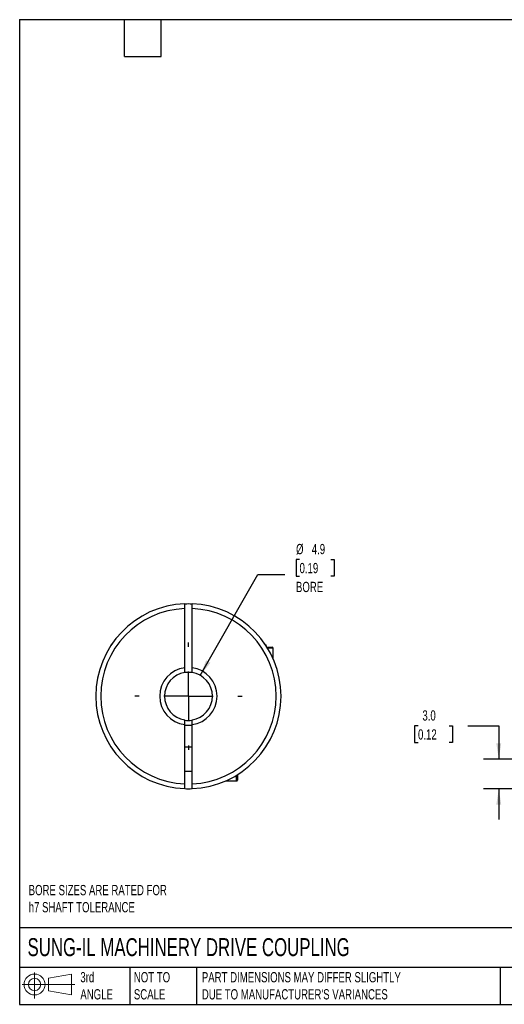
# Model space of a CAD drawing. Header units: millimetres. Extents: x 3 to 137, y 3 to 105.
# Tile 1 of 3: x 3 to 53, y 3 to 105. Entities that reach past the tile are written whole.
import ezdxf

# ---------------------------------------------------------------- set-up
doc = ezdxf.new("R2010")
doc.units = ezdxf.units.MM
doc.header["$LTSCALE"] = 0.5
doc.linetypes.add('SLD-Center', pattern=[19.05, 15.24, -1.27, 1.27, -1.27])
doc.linetypes.add('SLD-Solid', pattern=[0])
doc.layers.add('CENTER', color=40, linetype='SLD-Center')
doc.layers.add('SLD-DEFPOINTS', color=7, linetype='Continuous')
doc.layers.add('DIMENSIONS', color=140, linetype='SLD-Solid', lineweight=25)
doc.layers.add('TEXT', color=140, linetype='SLD-Solid', lineweight=25)
doc.styles.add('SLDTEXTSTYLE0', font='TXT', dxfattribs={"width": 0.7})
doc.dimstyles.new('SLDDIMSTYLE1', dxfattribs={"dimtxt": 1.079004, "dimasz": 1.651, "dimexe": 0, "dimexo": 0.0625, "dimgap": 0.269751, "dimtad": 0, "dimtih": 1, "dimtoh": 1, "dimdec": 1, "dimrnd": 1e-09, "dimzin": 4, "dimdsep": 46, "dimtxsty": 'SLDTEXTSTYLE0', "dimsah": 1, "dimcen": 0.09, "dimadec": 0, "dimazin": 1, "dimtfac": 1, "dimtdec": 1, "dimtmove": 0, "dimatfit": 0, "dimfxl": 0, "dimfrac": 2, "dimtolj": 1, "dimtzin": 12, "dimarcsym": 0})
doc.dimstyles.new('SLDDIMSTYLE6', dxfattribs={"dimtxt": 1.079004, "dimasz": 1.651, "dimexe": 0, "dimexo": 0.0625, "dimgap": 0.269751, "dimtad": 0, "dimtih": 1, "dimtoh": 1, "dimdec": 1, "dimrnd": 1e-09, "dimzin": 12, "dimdsep": 46, "dimtxsty": 'SLDTEXTSTYLE0', "dimsah": 1, "dimcen": 0, "dimadec": 0, "dimazin": 3, "dimtfac": 1, "dimtdec": 1, "dimtofl": 0, "dimtmove": 0, "dimatfit": 3, "dimfxl": 0, "dimfrac": 2, "dimtolj": 1, "dimtzin": 12, "dimarcsym": 0})

# ---------------------------------------------------------------- blocks, each defined once
blk = doc.blocks.new('Block11')
at = {"color": 7, "linetype": 'SLD-Solid', "lineweight": 18}
for p, q in [((1.29, 2.66), (1.29, 0)), ((2.74, 2.08), (5.09, 2.52)), ((2.74, 0.8), (2.74, 2.08)), ((5.09, 2.52), (5.09, 0.37)), ((0, 1.44), (5.44, 1.44)), ((2.74, 0.8), (5.09, 0.37))]:
    blk.add_line(p, q, dxfattribs=at)
for radius in [1.08, 0.643]:
    blk.add_circle((1.29, 1.44), radius, dxfattribs=at)
blk = doc.blocks.new('Block12')
at = {"layer": 'SLD-DEFPOINTS'}
blk.add_blockref('Block11', (0, 0), dxfattribs=at)
blk = doc.blocks.new('_D_1')
at = {"layer": 'DIMENSIONS'}
for p, q in [((44.26, 31.9), (43.9, 31.9)), ((43.9, 31.9), (43.9, 30.19)), ((47.46, 31.9), (47.83, 31.9)), ((47.83, 31.9), (47.83, 30.19)), ((49.41, 31.9), (52.59, 31.9)), ((52.59, 31.9), (52.59, 28.47)), ((43.9, 30.19), (44.26, 30.19)), ((47.83, 30.19), (47.46, 30.19)), ((55.04, 28.47), (51, 28.47)), ((57.48, 25.42), (51, 25.42)), ((52.59, 25.42), (52.59, 22.25))]:
    blk.add_line(p, q, dxfattribs=at)
for points in [[(52.59, 28.47), (52.84, 30.12), (52.33, 30.12)], [(52.59, 25.42), (52.33, 23.77), (52.84, 23.77)]]:
    blk.add_solid(points, dxfattribs=at)
at = {"layer": 'DIMENSIONS', "char_height": 1.058, "attachment_point": 1, "style": 'SLDTEXTSTYLE0'}
for s, insert in [('3.0', (44.71, 33.51)), ('0.12', (44.26, 31.55))]:
    blk.add_mtext(s, dxfattribs=dict(at, insert=insert))
blk = doc.blocks.new('_D_9')
at = {"layer": 'DIMENSIONS'}
for p, q in [((32.04, 49.07), (31.68, 49.07)), ((31.68, 49.07), (31.68, 47.36)), ((35.25, 49.07), (35.61, 49.07)), ((35.61, 49.07), (35.61, 47.36)), ((21.8, 37.11), (27.74, 47.51)), ((27.74, 47.51), (30.52, 47.51)), ((31.68, 47.36), (32.04, 47.36)), ((35.61, 47.36), (35.25, 47.36))]:
    blk.add_line(p, q, dxfattribs=at)
blk.add_solid([(21.8, 37.11), (22.84, 38.41), (22.4, 38.67)], dxfattribs=at)
at = {"layer": 'DIMENSIONS', "char_height": 1.058, "attachment_point": 1, "style": 'SLDTEXTSTYLE0'}
for s, insert in [('%%c', (31.68, 50.68)), ('4.9', (33.3, 50.68)), ('0.19', (32.04, 48.72)), ('BORE', (31.67, 46.77))]:
    blk.add_mtext(s, dxfattribs=dict(at, insert=insert))
blk = doc.blocks.new('SW_CENTERMARKSYMBOL_3')
at = {"layer": 'CENTER', "color": 0}
for p, q in [((0, 5.08), (0, 5.54)), ((0, 0), (0, 2.54)), ((-5.08, 0), (-5.54, 0)), ((0, 0), (-2.54, 0)), ((0, 0), (0, -2.54)), ((0, 0), (2.54, 0)), ((5.08, 0), (5.54, 0)), ((0, -5.08), (0, -5.54))]:
    blk.add_line(p, q, dxfattribs=at)

msp = doc.modelspace()

# ---------------------------------------------------------------- linework, layer by layer
for p, q in [((20.21, 37.91), (20.21, 44.01)), ((20.96, 37.91), (20.96, 44.01)), ((28.69, 40.02), (29.23, 40.02)), ((29.33, 39.92), (28.75, 39.92)), ((29.33, 38.79), (29.33, 39.92)), ((20.21, 25.92), (20.21, 32.03)), ((20.96, 25.92), (20.96, 32.03)), ((20.96, 29.72), (20.21, 29.72)), ((20.21, 27.22), (20.96, 27.22)), ((25.53, 26.22), (25.53, 26.8)), ((25.63, 26.86), (25.63, 26.32)), ((24.41, 26.22), (25.53, 26.22))]:
    msp.add_line(p, q)
for centre, radius, start, end in [((20.58, 34.97), 9.55, 92.2504, 267.7496), ((20.58, 34.97), 9.05, 92.3748, 267.6252), ((20.58, 34.97), 9.55, 272.2504, 87.7496), ((20.58, 34.97), 9.05, 272.3748, 87.6252), ((29.23, 39.92), 0.1, 0, 90), ((20.58, 34.97), 2.96, 97.266, 262.734), ((20.58, 34.97), 2.96, 277.266, 82.734), ((20.58, 34.97), 2.47, 98.7504, 261.2496), ((20.58, 34.97), 2.47, 278.7504, 81.2496), ((20.58, 34.97), 2.5, 261.3377, 278.6363), ((20.58, 34.97), 3, 262.8192, 277.1808), ((20.58, 34.97), 9.55, 267.748, 272.2504), ((25.53, 26.32), 0.1, 270, 0)]:
    msp.add_arc(centre, radius, start, end)
for points in [[(20.21, 44.51), (20.46, 44.52), (20.71, 44.52), (20.96, 44.51)], [(20.21, 37.4), (20.21, 37.57), (20.21, 37.74), (20.21, 37.91)], [(20.96, 37.4), (20.96, 37.57), (20.96, 37.74), (20.96, 37.91)], [(20.96, 37.4), (20.71, 37.44), (20.46, 37.44), (20.21, 37.4)], [(20.21, 32.03), (20.21, 32.19), (20.21, 32.36), (20.21, 32.53)], [(20.96, 32.03), (20.96, 32.19), (20.96, 32.36), (20.96, 32.53)]]:
    msp.add_open_spline(points, degree=3)
for points in [[(20.21, 44.01), (20.21, 44.14), (20.21, 44.27), (20.21, 44.45), (20.21, 44.51), (20.21, 44.51)], [(20.96, 44.01), (20.96, 44.14), (20.96, 44.27), (20.96, 44.45), (20.96, 44.51), (20.96, 44.51)], [(12.58, 40.18), (12.61, 40.24), (12.65, 40.29), (12.72, 40.38), (12.74, 40.42), (12.74, 40.42)], [(28.42, 40.42), (28.42, 40.42), (28.44, 40.38), (28.51, 40.29), (28.55, 40.24), (28.58, 40.18)], [(20.21, 25.42), (20.21, 25.42), (20.21, 25.48), (20.21, 25.66), (20.21, 25.79), (20.21, 25.92)], [(20.96, 25.42), (20.96, 25.42), (20.96, 25.48), (20.96, 25.66), (20.96, 25.79), (20.96, 25.92)]]:
    msp.add_open_spline(points, degree=3, knots=[0, 0, 0, 0, 0.5, 0.5, 1, 1, 1, 1])
at = {"layer": 'TEXT'}
for p, q in [((3.17, 104.78), (136.52, 104.78)), ((3.17, 104.78), (3.17, 3.17)), ((13.97, 100.97), (13.97, 104.78)), ((17.78, 100.97), (17.78, 104.78)), ((13.97, 100.97), (17.78, 100.97)), ((136.52, 11.06), (3.17, 11.06)), ((136.52, 6.98), (3.17, 6.98)), ((14.52, 6.98), (14.52, 3.17)), ((21.42, 6.98), (21.42, 3.17)), ((52.74, 6.98), (52.74, 3.17)), ((3.17, 3.17), (136.52, 3.17))]:
    msp.add_line(p, q, dxfattribs=at)

# ---------------------------------------------------------------- block references
at = {"layer": 'CENTER'}
msp.add_blockref('SW_CENTERMARKSYMBOL_3', (20.58, 34.97), dxfattribs=at)
at = {"layer": 'SLD-DEFPOINTS'}
msp.add_blockref('Block12', (3.42, 3.78), dxfattribs=at)

# ---------------------------------------------------------------- texts
at = {"layer": 'TEXT', "attachment_point": 1, "style": 'SLDTEXTSTYLE0'}
for s, insert, char_height in [('BORE SIZES ARE RATED FOR^Jh7 SHAFT TOLERANCE', (4.1, 15.49), 1.0583), ('SUNG-IL MACHINERY DRIVE COUPLING', (3.98, 10), 1.8521), ('3rd^JANGLE', (9.43, 6.5), 1.058), ('NOT TO^JSCALE', (14.95, 6.5), 1.0583), ("PART DIMENSIONS MAY DIFFER SLIGHTLY ^JDUE TO MANUFACTURER'S VARIANCES", (21.96, 6.5), 1.0583)]:
    msp.add_mtext(s, dxfattribs=dict(at, insert=insert, char_height=char_height))

# ---------------------------------------------------------------- dimensions: what is measured, and where the dimension line sits
at = {"layer": 'DIMENSIONS'}
dim = msp.add_diameter_dim_2p(p1=(19.36, 32.83), p2=(21.8, 37.11), text='<>\\PBORE', dimstyle='SLDDIMSTYLE6', dxfattribs=at)
dim.commit()
dim.dimension.update_dxf_attribs({"geometry": '_D_9', "text_midpoint": (33.64, 48.06), "dimtype": 163})
dim = msp.add_linear_dim(base=(52.5851, 28.4667), p1=(58.1133, 25.4241), p2=(55.6733, 28.4667), angle=90, dimstyle='SLDDIMSTYLE1', dxfattribs=at)
dim.commit()
dim.dimension.update_dxf_attribs({"geometry": '_D_1', "text_midpoint": (52.5851, 31.9047), "dimtype": 160})

doc.saveas('drawing.dxf')
